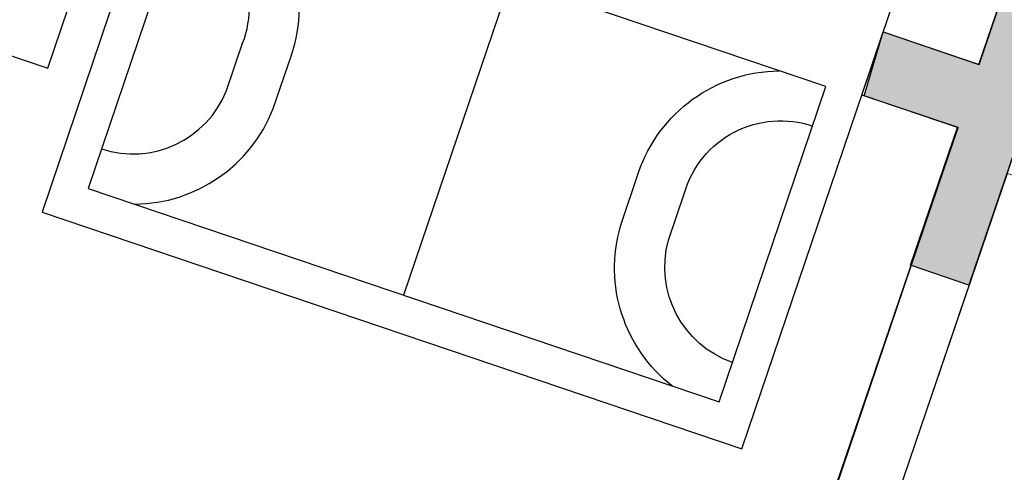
# Model space of a CAD drawing. Header units: millimetres. Extents: x -21286 to 456611, y -160636 to 272086.
# Tile 3 of 12: x 168132 to 227244, y -77076 to -49879. Entities that reach past the tile are written whole.
import ezdxf

# ---------------------------------------------------------------- set-up
doc = ezdxf.new("R2010")
doc.units = ezdxf.units.MM
doc.header["$LTSCALE"] = 0.5
for name, color, linetype in [('arc. 254', 254, 'Continuous'), ('pen 0.05mm', 7, 'Continuous'), ('pen 0.15mm', 1, 'Continuous')]:
    doc.layers.add(name, color=color, linetype=linetype)
doc.layers.add('hulplijn', color=140, linetype='Continuous', plot=False)

# ---------------------------------------------------------------- blocks, each defined once
blk = doc.blocks.new('1302-KAVEL-02')
at = {"layer": 'arc. 254'}
h = blk.add_hatch(color=256, dxfattribs=at)
h.dxf.hatch_style = 1
h.paths.add_polyline_path([(-98062, -53160), (-104499, -72096), (-108003, -70905), (-105187, -62625), (-110779, -60731), (-109648, -56891), (-103900, -58838), (-101566, -51974)])
at = {"layer": 'pen 0.05mm'}
blk.add_lwpolyline([(-98062, -53160), (-104499, -72096), (-108003, -70905), (-105187, -62625), (-110779, -60731), (-109648, -56891), (-103900, -58838), (-101566, -51974)], close=True, dxfattribs=at)
blk = doc.blocks.new('test')
at = {"layer": 'hulplijn', "lineweight": 0}
for points in [[(-189624, -81481), (-122624, -114224), (-105153, -62637), (-110931, -60680), (-118132, -81943), (-160143, -67715), (-144500, -21385), (-102446, -35628), (-109648, -56891), (-103890, -58841), (-101565, -51969), (-99116, -34453), (-111333, -29134), (-187768, -3247, -0.851578)], [(-121353, 86078), (-121353, 72407), (-111756, 72407), (-111756, 68207), (-121354, 68207), (-121354, 59998), (-118240, 0), (0, 0), (-33927, -55349), (-80076, -39719), (-90149, -69460), (-102178, -65386), (-119363, -115818), (-96002, -127235), (21150, -166911), (22644, -156859), (31182, -125965, -0.055364), (48954, -91286), (126991, 21627), (124043, 23922), (45748, 72018), (34673, 70810), (25691, 75939), (4492, 84971)]]:
    blk.add_lwpolyline(points, format="xyb", dxfattribs=at)
at = {"layer": 'pen 0.05mm'}
for points in [[(-122715, -114180), (-105153, -62637), (-110931, -60680), (-109648, -56891), (-103890, -58841), (-94324, -30671), (-90820, -31858), (-119363, -115818)], [(-157385, -66290), (-119499, -79121), (-113083, -60178), (-150970, -47347)]]:
    blk.add_lwpolyline(points, close=True, dxfattribs=at)
for points in [[(-154583, -67239, 0.307103), (-146270, -61498), (-145172, -58284, 0.319198), (-148168, -48295, -0.550211)], [(-156583, -63922, 0.394847), (-149066, -60412), (-148104, -57570, 0.427177), (-151772, -49714, 40.616989)], [(-122301, -78172, -0.307103), (-125416, -68561), (-124334, -65341, -0.319198), (-115885, -59229, 0.550211)], [(-118697, -76753, -0.394847), (-122535, -69397), (-121572, -66556, -0.427177), (-113885, -62546, -40.616989)]]:
    blk.add_lwpolyline(points, format="xyb", dxfattribs=at)
blk.add_lwpolyline([(-132027, -53762), (-138442, -72705)], dxfattribs=at)
at = {"layer": 'pen 0.15mm'}
for points in [[(-191242, -48420), (-159797, -59071), (-146901, -20994), (-178347, -10344)], [(-160143, -67715), (-118132, -81943), (-102446, -35628), (-144500, -21385)]]:
    blk.add_lwpolyline(points, close=True, dxfattribs=at)

msp = doc.modelspace()

# ---------------------------------------------------------------- block references
for name in ['test', '1302-KAVEL-02']:
    msp.add_blockref(name, (329619, 6274))

doc.saveas('drawing.dxf')
